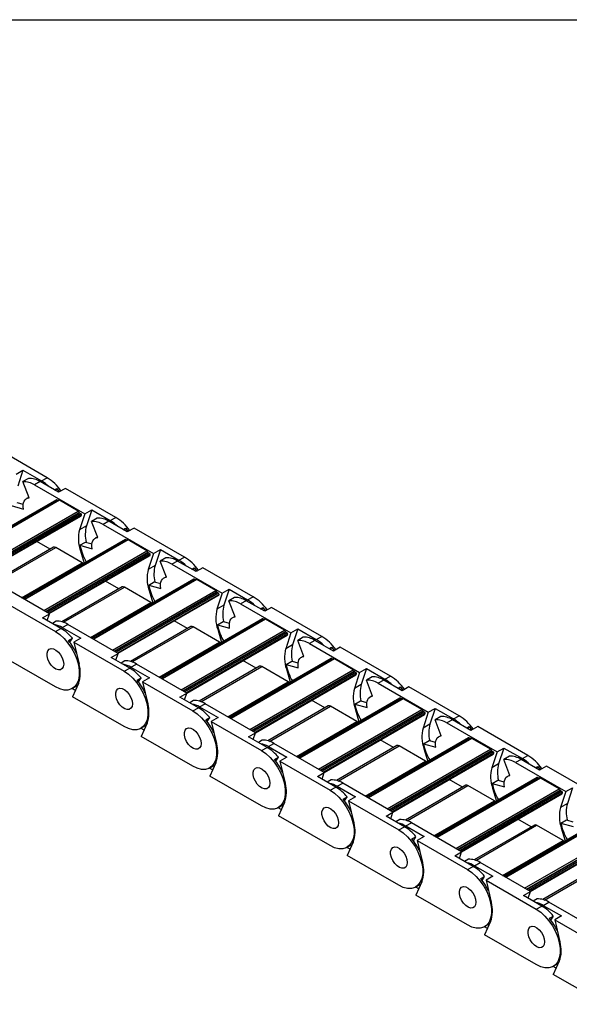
# Model space of a CAD drawing. Header units: millimetres. Extents: x 19 to 819, y 19 to 629.
# Tile 6 of 9: x 652 to 708, y 528 to 629. Entities that reach past the tile are written whole.
import ezdxf

# ---------------------------------------------------------------- set-up
doc = ezdxf.new("R2010")
doc.units = ezdxf.units.MM
doc.header["$LTSCALE"] = 3
doc.layers.add('TEXT', color=140, linetype='Continuous', lineweight=25)

msp = doc.modelspace()

# ---------------------------------------------------------------- linework, layer by layer
for p, q in [((654.292, 582.001), (649.171, 584.958)), ((651.14, 582.351), (651.84, 582.755)), ((651.84, 582.755), (651.306, 581.142)), ((651.84, 582.755), (653.719, 581.671)), ((652.403, 581.926), (651.83, 581.596)), ((653.719, 581.671), (654.292, 582.001)), ((652.456, 579.94), (651.83, 581.596)), ((653.592, 581.597), (653.019, 581.266)), ((653.019, 581.266), (658.14, 578.31)), ((655.471, 580.512), (653.592, 581.597)), ((655.052, 580.754), (655.286, 580.89)), ((655.286, 580.89), (655.159, 580.693)), ((655.286, 580.89), (655.544, 580.554)), ((656.171, 580.916), (655.471, 580.512)), ((661.292, 577.96), (656.171, 580.916)), ((655.24, 579.743), (644.843, 573.741)), ((644.869, 573.725), (655.285, 579.738)), ((655.49, 579.706), (644.999, 573.65)), ((655.565, 579.699), (645.043, 573.625)), ((652.434, 579.999), (652.202, 579.865)), ((655.415, 579.663), (655.285, 579.738)), ((657.474, 578.597), (655.565, 579.699)), ((650.649, 579.153), (651.894, 578.792)), ((651.222, 579.483), (651.874, 579.294)), ((658.14, 578.31), (658.84, 578.714)), ((658.84, 578.714), (658.306, 577.101)), ((658.84, 578.714), (660.72, 577.629)), ((646.952, 572.523), (657.474, 578.597)), ((647.13, 572.42), (657.576, 578.451)), ((657.616, 578.392), (647.201, 572.379)), ((657.754, 578.313), (647.339, 572.3)), ((657.814, 578.178), (647.484, 572.216)), ((647.523, 572.193), (657.742, 578.092)), ((658.14, 578.31), (657.606, 576.696)), ((657.754, 578.313), (657.616, 578.392)), ((659.403, 577.885), (658.831, 577.554)), ((660.72, 577.629), (661.292, 577.96)), ((658.306, 577.101), (657.606, 576.696)), ((659.456, 575.899), (658.831, 577.554)), ((660.592, 577.556), (660.02, 577.225)), ((660.02, 577.225), (665.141, 574.269)), ((662.472, 576.471), (660.592, 577.556)), ((662.052, 576.713), (662.287, 576.849)), ((662.287, 576.849), (662.159, 576.651)), ((662.287, 576.849), (662.545, 576.513)), ((663.172, 576.875), (662.472, 576.471)), ((668.293, 573.919), (663.172, 576.875)), ((662.24, 575.701), (651.843, 569.699)), ((651.869, 569.684), (662.285, 575.697)), ((662.49, 575.665), (652, 569.609)), ((662.565, 575.658), (652.043, 569.584)), ((659.434, 575.958), (659.202, 575.824)), ((662.415, 575.622), (662.285, 575.697)), ((664.474, 574.556), (662.565, 575.658)), ((654.947, 574.914), (648.801, 571.365)), ((648.97, 571.311), (655.172, 574.892)), ((654.606, 574.717), (653.25, 575.499)), ((657.867, 573.336), (655.172, 574.892)), ((657.649, 575.111), (658.222, 575.442)), ((657.649, 575.111), (658.894, 574.751)), ((657.678, 574.64), (657.751, 574.682)), ((658.222, 575.442), (658.875, 575.253)), ((665.141, 574.269), (665.841, 574.673)), ((665.841, 574.673), (665.306, 573.059)), ((665.841, 574.673), (667.72, 573.588)), ((653.953, 568.482), (664.474, 574.556)), ((654.13, 568.379), (664.576, 574.409)), ((664.617, 574.351), (654.201, 568.338)), ((664.755, 574.271), (654.339, 568.259)), ((664.814, 574.137), (654.485, 568.174)), ((654.524, 568.152), (664.742, 574.051)), ((657.678, 574.64), (658.076, 573.298)), ((665.141, 574.269), (664.606, 572.655)), ((664.755, 574.271), (664.617, 574.351)), ((666.404, 573.844), (665.831, 573.513)), ((667.72, 573.588), (668.293, 573.919)), ((651.705, 569.779), (657.867, 573.336)), ((665.306, 573.059), (664.606, 572.655)), ((666.456, 571.858), (665.831, 573.513)), ((667.593, 573.515), (667.02, 573.184)), ((667.02, 573.184), (672.141, 570.228)), ((669.472, 572.43), (667.593, 573.515)), ((669.052, 572.672), (669.287, 572.807)), ((669.287, 572.807), (669.16, 572.61)), ((669.287, 572.807), (669.545, 572.472)), ((670.172, 572.834), (669.472, 572.43)), ((675.293, 569.878), (670.172, 572.834)), ((669.24, 571.66), (658.843, 565.658)), ((658.87, 565.643), (669.285, 571.656)), ((666.434, 571.917), (666.203, 571.783)), ((669.416, 571.581), (669.285, 571.656)), ((654.534, 568.146), (649.413, 571.102)), ((661.948, 570.873), (655.801, 567.324)), ((655.971, 567.27), (662.173, 570.85)), ((669.491, 571.624), (659, 565.568)), ((669.566, 571.617), (659.044, 565.542)), ((661.606, 570.675), (660.251, 571.458)), ((664.867, 569.295), (662.173, 570.85)), ((664.649, 571.07), (665.222, 571.401)), ((664.649, 571.07), (665.895, 570.71)), ((664.678, 570.599), (664.751, 570.641)), ((665.222, 571.401), (665.875, 571.212)), ((671.475, 570.514), (669.566, 571.617)), ((660.953, 564.44), (671.475, 570.514)), ((661.13, 564.338), (671.576, 570.368)), ((671.617, 570.31), (661.201, 564.297)), ((671.755, 570.23), (661.339, 564.217)), ((671.814, 570.096), (661.485, 564.133)), ((661.524, 564.111), (671.742, 570.009)), ((664.678, 570.599), (665.077, 569.257)), ((672.141, 570.228), (671.607, 568.614)), ((671.755, 570.23), (671.617, 570.31)), ((672.141, 570.228), (672.841, 570.632)), ((672.841, 570.632), (672.307, 569.018)), ((673.404, 569.803), (672.831, 569.472)), ((672.841, 570.632), (674.72, 569.547)), ((674.72, 569.547), (675.293, 569.878)), ((650.019, 569.283), (655.141, 566.326)), ((658.705, 565.738), (664.867, 569.295)), ((672.307, 569.018), (671.607, 568.614)), ((673.457, 567.817), (672.831, 569.472)), ((674.593, 569.473), (674.02, 569.143)), ((674.02, 569.143), (679.142, 566.186)), ((676.472, 568.389), (674.593, 569.473)), ((676.053, 568.631), (676.287, 568.766)), ((676.287, 568.766), (676.16, 568.569)), ((676.287, 568.766), (676.545, 568.431)), ((677.172, 568.793), (676.472, 568.389)), ((682.294, 565.836), (677.172, 568.793)), ((653.834, 567.742), (654.534, 568.146)), ((655.713, 566.657), (653.834, 567.742)), ((654.309, 567.467), (654.534, 568.146)), ((673.435, 567.875), (673.203, 567.742)), ((655.224, 567.39), (654.834, 567.165)), ((655.141, 566.326), (655.713, 566.657)), ((655.841, 566.73), (656.413, 567.061)), ((655.841, 566.73), (657.72, 565.645)), ((661.535, 564.105), (656.413, 567.061)), ((668.948, 566.831), (662.802, 563.283)), ((662.971, 563.229), (669.173, 566.809)), ((676.241, 567.619), (665.844, 561.617)), ((665.87, 561.602), (676.286, 567.615)), ((676.491, 567.583), (666, 561.527)), ((676.566, 567.575), (666.044, 561.501)), ((668.606, 566.634), (667.251, 567.417)), ((671.867, 565.254), (669.173, 566.809)), ((671.65, 567.029), (672.223, 567.36)), ((671.65, 567.029), (672.895, 566.669)), ((672.223, 567.36), (672.875, 567.171)), ((676.416, 567.539), (676.286, 567.615)), ((678.475, 566.473), (676.566, 567.575)), ((656.474, 565.411), (656.877, 565.643)), ((656.614, 565.235), (656.877, 565.643)), ((657.72, 565.645), (657.02, 565.241)), ((667.953, 560.399), (678.475, 566.473)), ((668.131, 560.297), (678.577, 566.327)), ((678.617, 566.269), (668.202, 560.256)), ((678.755, 566.189), (668.34, 560.176)), ((678.815, 566.055), (668.486, 560.092)), ((668.524, 560.069), (678.743, 565.968)), ((671.678, 566.558), (671.752, 566.6)), ((671.678, 566.558), (672.077, 565.215)), ((679.142, 566.186), (678.607, 564.573)), ((678.755, 566.189), (678.617, 566.269)), ((679.142, 566.186), (679.842, 566.591)), ((679.842, 566.591), (679.307, 564.977)), ((680.404, 565.761), (679.832, 565.431)), ((679.842, 566.591), (681.721, 565.506)), ((681.721, 565.506), (682.294, 565.836)), ((657.02, 565.241), (662.141, 562.285)), ((657.02, 565.241), (657.554, 563.011)), ((665.706, 561.697), (671.867, 565.254)), ((679.307, 564.977), (678.607, 564.573)), ((680.457, 563.776), (679.832, 565.431)), ((681.593, 565.432), (681.021, 565.102)), ((681.021, 565.102), (686.142, 562.145)), ((683.473, 564.347), (681.593, 565.432)), ((683.053, 564.59), (683.288, 564.725)), ((683.288, 564.725), (683.16, 564.528)), ((683.288, 564.725), (683.546, 564.39)), ((684.173, 564.752), (683.473, 564.347)), ((689.294, 561.795), (684.173, 564.752)), ((655.141, 560.692), (649.874, 563.733)), ((660.835, 563.7), (661.535, 564.105)), ((662.714, 562.616), (660.835, 563.7)), ((661.31, 563.426), (661.535, 564.105)), ((680.435, 563.834), (680.203, 563.701)), ((662.225, 563.349), (661.834, 563.123)), ((662.141, 562.285), (662.714, 562.616)), ((662.841, 562.689), (663.414, 563.02)), ((662.841, 562.689), (664.72, 561.604)), ((668.535, 560.063), (663.414, 563.02)), ((675.949, 562.79), (669.802, 559.242)), ((669.971, 559.187), (676.174, 562.768)), ((683.241, 563.578), (672.844, 557.576)), ((672.87, 557.561), (683.286, 563.573)), ((683.491, 563.541), (673.001, 557.485)), ((683.566, 563.534), (673.045, 557.46)), ((675.607, 562.593), (674.251, 563.375)), ((678.868, 561.213), (676.174, 562.768)), ((678.65, 562.988), (679.223, 563.318)), ((678.65, 562.988), (679.896, 562.627)), ((679.223, 563.318), (679.876, 563.129)), ((683.416, 563.498), (683.286, 563.573)), ((685.475, 562.432), (683.566, 563.534)), ((674.954, 556.358), (685.475, 562.432)), ((675.131, 556.255), (685.577, 562.286)), ((685.618, 562.227), (675.202, 556.214)), ((685.756, 562.148), (675.34, 556.135)), ((685.815, 562.014), (675.486, 556.051)), ((675.525, 556.028), (685.743, 561.927)), ((678.679, 562.516), (678.752, 562.559)), ((678.679, 562.516), (679.078, 561.174)), ((686.142, 562.145), (685.607, 560.532)), ((685.756, 562.148), (685.618, 562.227)), ((686.142, 562.145), (686.842, 562.549)), ((686.842, 562.549), (686.307, 560.936)), ((687.405, 561.72), (686.832, 561.39)), ((686.842, 562.549), (688.721, 561.464)), ((688.721, 561.464), (689.294, 561.795)), ((656.865, 560.521), (657.385, 560.821)), ((657.483, 561.037), (656.874, 559.691)), ((663.475, 561.37), (663.878, 561.602)), ((663.614, 561.194), (663.878, 561.602)), ((664.72, 561.604), (664.02, 561.2)), ((664.02, 561.2), (669.141, 558.244)), ((664.02, 561.2), (664.555, 558.969)), ((672.706, 557.656), (678.868, 561.213)), ((686.307, 560.936), (685.607, 560.532)), ((687.458, 559.734), (686.832, 561.39)), ((688.594, 561.391), (688.021, 561.06)), ((688.021, 561.06), (693.142, 558.104)), ((690.473, 560.306), (688.594, 561.391)), ((690.054, 560.548), (690.288, 560.684)), ((690.288, 560.684), (690.161, 560.486)), ((690.288, 560.684), (690.546, 560.348)), ((691.173, 560.71), (690.473, 560.306)), ((696.294, 557.754), (691.173, 560.71)), ((657.164, 560.332), (656.851, 560.513)), ((662.141, 556.651), (656.874, 559.691)), ((667.835, 559.659), (668.535, 560.063)), ((669.714, 558.574), (667.835, 559.659)), ((668.31, 559.385), (668.535, 560.063)), ((687.435, 559.793), (687.204, 559.659)), ((669.225, 559.308), (668.834, 559.082)), ((669.841, 558.648), (670.414, 558.979)), ((669.841, 558.648), (671.721, 557.563)), ((675.535, 556.022), (670.414, 558.979)), ((682.949, 558.749), (676.802, 555.201)), ((676.972, 555.146), (683.174, 558.727)), ((690.241, 559.537), (679.844, 553.534)), ((679.871, 553.519), (690.286, 559.532)), ((690.492, 559.5), (680.001, 553.444)), ((690.567, 559.493), (680.045, 553.419)), ((682.607, 558.552), (681.252, 559.334)), ((685.868, 557.171), (683.174, 558.727)), ((685.651, 558.946), (686.223, 559.277)), ((685.651, 558.946), (686.896, 558.586)), ((686.223, 559.277), (686.876, 559.088)), ((690.417, 559.457), (690.286, 559.532)), ((692.476, 558.391), (690.567, 559.493)), ((669.141, 558.244), (669.714, 558.574)), ((681.954, 552.317), (692.476, 558.391)), ((682.132, 552.214), (692.577, 558.245)), ((692.618, 558.186), (682.202, 552.173)), ((692.756, 558.106), (682.34, 552.094)), ((692.815, 557.972), (682.486, 552.009)), ((682.525, 551.987), (692.743, 557.886)), ((685.679, 558.475), (685.752, 558.517)), ((685.679, 558.475), (686.078, 557.133)), ((693.142, 558.104), (692.608, 556.49)), ((692.756, 558.106), (692.618, 558.186)), ((693.142, 558.104), (693.842, 558.508)), ((693.842, 558.508), (693.308, 556.894)), ((694.405, 557.679), (693.832, 557.348)), ((693.842, 558.508), (695.721, 557.423)), ((695.721, 557.423), (696.294, 557.754)), ((663.866, 556.48), (664.385, 556.78)), ((664.483, 556.996), (663.874, 555.65)), ((670.475, 557.328), (670.878, 557.561)), ((670.615, 557.153), (670.878, 557.561)), ((671.721, 557.563), (671.021, 557.159)), ((671.021, 557.159), (676.142, 554.203)), ((671.021, 557.159), (671.555, 554.928)), ((679.706, 553.614), (685.868, 557.171)), ((693.308, 556.894), (692.608, 556.49)), ((694.458, 555.693), (693.832, 557.348)), ((695.594, 557.35), (695.021, 557.019)), ((695.021, 557.019), (700.143, 554.063)), ((697.473, 556.265), (695.594, 557.35)), ((697.054, 556.507), (697.289, 556.643)), ((697.289, 556.643), (697.161, 556.445)), ((697.289, 556.643), (697.546, 556.307)), ((698.173, 556.669), (697.473, 556.265)), ((703.295, 553.713), (698.173, 556.669)), ((664.164, 556.291), (663.851, 556.472)), ((669.141, 552.61), (663.874, 555.65)), ((674.835, 555.618), (675.535, 556.022)), ((676.714, 554.533), (674.835, 555.618)), ((675.311, 555.344), (675.535, 556.022)), ((694.436, 555.752), (694.204, 555.618)), ((676.225, 555.266), (675.835, 555.041)), ((676.842, 554.607), (677.414, 554.937)), ((676.842, 554.607), (678.721, 553.522)), ((682.536, 551.981), (677.414, 554.937)), ((689.949, 554.708), (683.803, 551.159)), ((683.972, 551.105), (690.174, 554.685)), ((697.242, 555.495), (686.845, 549.493)), ((686.871, 549.478), (697.287, 555.491)), ((697.492, 555.459), (687.001, 549.403)), ((697.567, 555.452), (687.045, 549.378)), ((689.607, 554.51), (688.252, 555.293)), ((692.868, 553.13), (690.174, 554.685)), ((692.651, 554.905), (693.224, 555.236)), ((692.651, 554.905), (693.896, 554.545)), ((693.224, 555.236), (693.876, 555.047)), ((697.417, 555.416), (697.287, 555.491)), ((699.476, 554.349), (697.567, 555.452)), ((676.142, 554.203), (676.714, 554.533)), ((688.954, 548.275), (699.476, 554.349)), ((689.132, 548.173), (699.578, 554.203)), ((699.619, 554.145), (689.203, 548.132)), ((699.756, 554.065), (689.341, 548.052)), ((699.816, 553.931), (689.487, 547.968)), ((689.526, 547.946), (699.744, 553.845)), ((692.679, 554.434), (692.753, 554.476)), ((692.679, 554.434), (693.078, 553.092)), ((700.143, 554.063), (699.608, 552.449)), ((699.756, 554.065), (699.619, 554.145)), ((700.143, 554.063), (700.843, 554.467)), ((700.843, 554.467), (700.308, 552.853)), ((701.405, 553.638), (700.833, 553.307)), ((700.843, 554.467), (702.722, 553.382)), ((702.722, 553.382), (703.295, 553.713)), ((670.866, 552.439), (671.386, 552.739)), ((671.483, 552.954), (670.875, 551.609)), ((677.475, 553.287), (677.878, 553.52)), ((677.615, 553.112), (677.878, 553.52)), ((678.721, 553.522), (678.021, 553.118)), ((678.021, 553.118), (683.142, 550.161)), ((678.021, 553.118), (678.555, 550.887)), ((686.707, 549.573), (692.868, 553.13)), ((700.308, 552.853), (699.608, 552.449)), ((701.458, 551.652), (700.833, 553.307)), ((702.595, 553.309), (702.022, 552.978)), ((702.022, 552.978), (707.143, 550.022)), ((704.474, 552.224), (702.595, 553.309)), ((704.054, 552.466), (704.289, 552.601)), ((704.289, 552.601), (704.162, 552.404)), ((704.289, 552.601), (704.547, 552.266)), ((705.174, 552.628), (704.474, 552.224)), ((710.295, 549.671), (705.174, 552.628)), ((671.165, 552.25), (670.852, 552.431)), ((676.142, 548.568), (670.875, 551.609)), ((681.836, 551.577), (682.536, 551.981)), ((682.311, 551.302), (682.536, 551.981)), ((701.436, 551.711), (701.204, 551.577)), ((683.715, 550.492), (681.836, 551.577)), ((683.226, 551.225), (682.835, 551)), ((683.842, 550.565), (684.415, 550.896)), ((689.536, 547.94), (684.415, 550.896)), ((696.95, 550.666), (690.803, 547.118)), ((690.972, 547.064), (697.175, 550.644)), ((704.242, 551.454), (693.845, 545.452)), ((693.872, 545.437), (704.287, 551.45)), ((704.492, 551.418), (694.002, 545.362)), ((704.567, 551.41), (694.046, 545.336)), ((696.608, 550.469), (695.252, 551.252)), ((699.869, 549.089), (697.175, 550.644)), ((699.651, 550.864), (700.224, 551.195)), ((699.651, 550.864), (700.897, 550.504)), ((700.224, 551.195), (700.877, 551.006)), ((704.417, 551.375), (704.287, 551.45)), ((706.477, 550.308), (704.567, 551.41)), ((683.142, 550.161), (683.715, 550.492)), ((683.842, 550.565), (685.721, 549.481)), ((695.955, 544.234), (706.477, 550.308)), ((696.132, 544.132), (706.578, 550.162)), ((706.619, 550.104), (696.203, 544.091)), ((706.757, 550.024), (696.341, 544.011)), ((706.816, 549.89), (696.487, 543.927)), ((696.526, 543.905), (706.744, 549.803)), ((699.68, 550.393), (699.753, 550.435)), ((699.68, 550.393), (700.079, 549.051)), ((707.143, 550.022), (706.609, 548.408)), ((706.757, 550.024), (706.619, 550.104)), ((707.143, 550.022), (707.843, 550.426)), ((707.843, 550.426), (707.309, 548.812)), ((677.867, 548.398), (678.386, 548.698)), ((678.484, 548.913), (677.875, 547.568)), ((684.476, 549.246), (684.879, 549.479)), ((684.616, 549.071), (684.879, 549.479)), ((685.721, 549.481), (685.021, 549.076)), ((685.021, 549.076), (690.142, 546.12)), ((685.021, 549.076), (685.556, 546.846)), ((693.707, 545.532), (699.869, 549.089)), ((707.309, 548.812), (706.609, 548.408)), ((678.165, 548.209), (677.852, 548.389)), ((688.836, 547.536), (689.536, 547.94)), ((689.311, 547.261), (689.536, 547.94)), ((683.142, 544.527), (677.875, 547.568)), ((690.715, 546.451), (688.836, 547.536)), ((690.226, 547.184), (689.836, 546.959)), ((690.842, 546.524), (691.415, 546.855)), ((696.536, 543.898), (691.415, 546.855)), ((703.95, 546.625), (697.803, 543.077)), ((697.973, 543.022), (704.175, 546.603)), ((711.243, 547.413), (700.846, 541.411)), ((700.872, 541.396), (711.288, 547.408)), ((711.493, 547.377), (701.002, 541.32)), ((711.568, 547.369), (701.046, 541.295)), ((703.608, 546.428), (702.253, 547.21)), ((706.869, 545.048), (704.175, 546.603)), ((706.652, 546.823), (707.224, 547.153)), ((706.652, 546.823), (707.897, 546.462)), ((707.224, 547.153), (707.877, 546.965)), ((690.142, 546.12), (690.715, 546.451)), ((690.842, 546.524), (692.722, 545.439)), ((702.955, 540.193), (713.477, 546.267)), ((703.133, 540.091), (713.579, 546.121)), ((713.619, 546.062), (703.204, 540.05)), ((713.757, 545.983), (703.341, 539.97)), ((713.817, 545.849), (703.487, 539.886)), ((703.526, 539.863), (713.744, 545.762)), ((706.68, 546.351), (706.753, 546.394)), ((706.68, 546.351), (707.079, 545.009)), ((684.867, 544.356), (685.386, 544.656)), ((685.484, 544.872), (684.875, 543.527)), ((691.476, 545.205), (691.879, 545.437)), ((691.616, 545.029), (691.879, 545.437)), ((692.722, 545.439), (692.022, 545.035)), ((692.022, 545.035), (697.143, 542.079)), ((692.022, 545.035), (692.556, 542.805)), ((700.707, 541.491), (706.869, 545.048)), ((685.165, 544.167), (684.852, 544.348)), ((695.836, 543.494), (696.536, 543.898)), ((696.312, 543.22), (696.536, 543.898)), ((690.142, 540.486), (684.875, 543.527)), ((697.716, 542.41), (695.836, 543.494)), ((697.226, 543.143), (696.836, 542.917)), ((697.843, 542.483), (698.416, 542.814)), ((703.537, 539.857), (698.416, 542.814)), ((710.95, 542.584), (704.804, 539.036)), ((704.973, 538.981), (711.175, 542.562)), ((697.143, 542.079), (697.716, 542.41)), ((697.843, 542.483), (699.722, 541.398)), ((691.867, 540.315), (692.387, 540.615)), ((692.484, 540.831), (691.876, 539.485)), ((698.476, 541.163), (698.88, 541.396)), ((698.616, 540.988), (698.88, 541.396)), ((699.722, 541.398), (699.022, 540.994)), ((699.022, 540.994), (704.143, 538.038)), ((699.022, 540.994), (699.556, 538.763)), ((692.166, 540.126), (691.853, 540.307)), ((702.837, 539.453), (703.537, 539.857)), ((703.312, 539.179), (703.537, 539.857)), ((697.143, 536.445), (691.876, 539.485)), ((704.716, 538.368), (702.837, 539.453)), ((704.227, 539.102), (703.836, 538.876)), ((704.843, 538.442), (705.416, 538.772)), ((710.537, 535.816), (705.416, 538.772)), ((704.143, 538.038), (704.716, 538.368)), ((704.843, 538.442), (706.722, 537.357)), ((698.868, 536.274), (699.387, 536.574)), ((699.485, 536.79), (698.876, 535.444)), ((705.477, 537.122), (705.88, 537.355)), ((705.617, 536.947), (705.88, 537.355)), ((706.722, 537.357), (706.022, 536.953)), ((706.022, 536.953), (711.143, 533.996)), ((706.022, 536.953), (706.557, 534.722)), ((699.166, 536.085), (698.853, 536.266)), ((704.143, 532.404), (698.876, 535.444)), ((705.868, 532.233), (706.388, 532.533)), ((706.485, 532.748), (705.876, 531.403)), ((706.166, 532.044), (705.853, 532.224)), ((711.143, 528.362), (705.876, 531.403))]:
    msp.add_line(p, q)
at = {"flags": 128}
for points in [[(651.894, 578.792), (651.866, 579.022), (651.868, 579.236), (651.9, 579.43), (651.961, 579.598), (652.05, 579.737), (652.164, 579.842), (652.301, 579.91), (652.456, 579.94)], [(658.894, 574.751), (658.866, 574.98), (658.868, 575.195), (658.9, 575.389), (658.962, 575.557), (659.05, 575.696), (659.165, 575.8), (659.301, 575.869), (659.456, 575.899)], [(657.983, 573.244), (657.929, 573.293), (657.867, 573.336)], [(665.895, 570.71), (665.867, 570.939), (665.869, 571.154), (665.901, 571.348), (665.962, 571.516), (666.051, 571.654), (666.165, 571.759), (666.301, 571.828), (666.456, 571.858)], [(664.983, 569.203), (664.929, 569.252), (664.867, 569.295)], [(672.895, 566.669), (672.867, 566.898), (672.869, 567.112), (672.901, 567.306), (672.962, 567.475), (673.051, 567.613), (673.165, 567.718), (673.302, 567.786), (673.457, 567.817)], [(655.141, 566.326), (655.589, 566.019), (656.022, 565.627), (656.425, 565.163), (656.784, 564.642), (657.087, 564.083), (657.324, 563.504), (657.487, 562.926), (657.57, 562.367), (657.57, 561.847), (657.487, 561.384), (657.324, 560.993), (657.087, 560.688), (656.784, 560.479), (656.425, 560.373), (656.022, 560.374), (655.589, 560.481), (655.141, 560.692)], [(671.983, 565.161), (671.929, 565.211), (671.867, 565.254)], [(655.989, 563.019), (655.951, 562.752), (655.842, 562.552), (655.67, 562.438), (655.451, 562.418), (655.204, 562.495), (654.952, 562.663), (654.716, 562.905), (654.519, 563.202), (654.376, 563.525), (654.302, 563.847), (654.302, 564.14), (654.376, 564.376), (654.519, 564.535), (654.716, 564.603), (654.952, 564.573), (655.204, 564.45), (655.451, 564.242), (655.67, 563.97), (655.842, 563.656), (655.951, 563.33), (655.989, 563.019)], [(655.989, 563.019), (655.951, 562.752), (655.842, 562.552), (655.67, 562.438), (655.451, 562.418), (655.204, 562.495), (654.952, 562.663), (654.716, 562.905), (654.519, 563.202), (654.376, 563.525), (654.302, 563.847), (654.302, 564.14), (654.376, 564.376), (654.519, 564.535), (654.716, 564.603), (654.952, 564.573), (655.204, 564.45), (655.451, 564.242), (655.67, 563.97), (655.842, 563.656), (655.951, 563.33), (655.989, 563.019)], [(679.896, 562.627), (679.867, 562.857), (679.869, 563.071), (679.901, 563.265), (679.963, 563.433), (680.052, 563.572), (680.166, 563.677), (680.302, 563.745), (680.457, 563.776)], [(662.141, 562.285), (662.589, 561.978), (663.022, 561.586), (663.425, 561.122), (663.784, 560.601), (664.088, 560.042), (664.325, 559.463), (664.487, 558.884), (664.57, 558.326), (664.57, 557.806), (664.487, 557.342), (664.325, 556.952), (664.088, 556.646), (663.784, 556.437), (663.425, 556.331), (663.022, 556.332), (662.589, 556.44), (662.141, 556.651)], [(678.984, 561.12), (678.93, 561.17), (678.868, 561.213)], [(662.989, 558.978), (662.952, 558.711), (662.842, 558.511), (662.67, 558.396), (662.451, 558.377), (662.204, 558.454), (661.952, 558.622), (661.717, 558.864), (661.519, 559.161), (661.376, 559.484), (661.302, 559.806), (661.302, 560.098), (661.376, 560.334), (661.519, 560.493), (661.717, 560.561), (661.952, 560.532), (662.204, 560.408), (662.451, 560.201), (662.67, 559.929), (662.842, 559.615), (662.952, 559.289), (662.989, 558.978)], [(662.989, 558.978), (662.952, 558.711), (662.842, 558.511), (662.67, 558.396), (662.451, 558.377), (662.204, 558.454), (661.952, 558.622), (661.717, 558.864), (661.519, 559.161), (661.376, 559.484), (661.302, 559.806), (661.302, 560.098), (661.376, 560.334), (661.519, 560.493), (661.717, 560.561), (661.952, 560.532), (662.204, 560.408), (662.451, 560.201), (662.67, 559.929), (662.842, 559.615), (662.952, 559.289), (662.989, 558.978)], [(686.896, 558.586), (686.868, 558.815), (686.87, 559.03), (686.902, 559.224), (686.963, 559.392), (687.052, 559.531), (687.166, 559.635), (687.302, 559.704), (687.458, 559.734)], [(669.141, 558.244), (669.59, 557.937), (670.023, 557.545), (670.426, 557.08), (670.785, 556.56), (671.088, 556.001), (671.325, 555.422), (671.488, 554.843), (671.57, 554.284), (671.57, 553.764), (671.488, 553.301), (671.325, 552.91), (671.088, 552.605), (670.785, 552.396), (670.426, 552.29), (670.023, 552.291), (669.59, 552.399), (669.141, 552.61)], [(685.984, 557.079), (685.93, 557.128), (685.868, 557.171)], [(669.99, 554.937), (669.952, 554.67), (669.842, 554.47), (669.67, 554.355), (669.451, 554.336), (669.205, 554.413), (668.953, 554.58), (668.717, 554.823), (668.519, 555.119), (668.377, 555.443), (668.302, 555.765), (668.302, 556.057), (668.377, 556.293), (668.519, 556.452), (668.717, 556.52), (668.953, 556.491), (669.205, 556.367), (669.451, 556.16), (669.67, 555.887), (669.842, 555.574), (669.952, 555.247), (669.99, 554.937)], [(669.99, 554.937), (669.952, 554.67), (669.842, 554.47), (669.67, 554.355), (669.451, 554.336), (669.205, 554.413), (668.953, 554.58), (668.717, 554.823), (668.519, 555.119), (668.377, 555.443), (668.302, 555.765), (668.302, 556.057), (668.377, 556.293), (668.519, 556.452), (668.717, 556.52), (668.953, 556.491), (669.205, 556.367), (669.451, 556.16), (669.67, 555.887), (669.842, 555.574), (669.952, 555.247), (669.99, 554.937)], [(693.896, 554.545), (693.868, 554.774), (693.87, 554.989), (693.902, 555.183), (693.963, 555.351), (694.052, 555.489), (694.166, 555.594), (694.303, 555.663), (694.458, 555.693)], [(676.142, 554.203), (676.59, 553.896), (677.023, 553.504), (677.426, 553.039), (677.785, 552.519), (678.088, 551.959), (678.325, 551.38), (678.488, 550.802), (678.571, 550.243), (678.571, 549.723), (678.488, 549.26), (678.325, 548.869), (678.088, 548.564), (677.785, 548.355), (677.426, 548.249), (677.023, 548.25), (676.59, 548.358), (676.142, 548.568)], [(692.985, 553.038), (692.93, 553.087), (692.868, 553.13)], [(676.99, 550.896), (676.953, 550.629), (676.843, 550.429), (676.671, 550.314), (676.452, 550.294), (676.205, 550.372), (675.953, 550.539), (675.717, 550.782), (675.52, 551.078), (675.377, 551.402), (675.303, 551.724), (675.303, 552.016), (675.377, 552.252), (675.52, 552.411), (675.717, 552.479), (675.953, 552.45), (676.205, 552.326), (676.452, 552.119), (676.671, 551.846), (676.843, 551.533), (676.953, 551.206), (676.99, 550.896)], [(676.99, 550.896), (676.953, 550.629), (676.843, 550.429), (676.671, 550.314), (676.452, 550.294), (676.205, 550.372), (675.953, 550.539), (675.717, 550.782), (675.52, 551.078), (675.377, 551.402), (675.303, 551.724), (675.303, 552.016), (675.377, 552.252), (675.52, 552.411), (675.717, 552.479), (675.953, 552.45), (676.205, 552.326), (676.452, 552.119), (676.671, 551.846), (676.843, 551.533), (676.953, 551.206), (676.99, 550.896)], [(700.897, 550.504), (700.869, 550.733), (700.871, 550.948), (700.903, 551.141), (700.964, 551.31), (701.053, 551.448), (701.167, 551.553), (701.303, 551.621), (701.458, 551.652)], [(683.142, 550.161), (683.59, 549.855), (684.023, 549.462), (684.426, 548.998), (684.786, 548.477), (685.089, 547.918), (685.326, 547.339), (685.488, 546.761), (685.571, 546.202), (685.571, 545.682), (685.488, 545.219), (685.326, 544.828), (685.089, 544.523), (684.786, 544.314), (684.426, 544.208), (684.023, 544.209), (683.59, 544.316), (683.142, 544.527)], [(699.985, 548.996), (699.931, 549.046), (699.869, 549.089)], [(683.991, 546.854), (683.953, 546.587), (683.843, 546.388), (683.671, 546.273), (683.452, 546.253), (683.205, 546.331), (682.953, 546.498), (682.718, 546.741), (682.52, 547.037), (682.378, 547.36), (682.303, 547.683), (682.303, 547.975), (682.378, 548.211), (682.52, 548.37), (682.718, 548.438), (682.953, 548.409), (683.205, 548.285), (683.452, 548.077), (683.671, 547.805), (683.843, 547.491), (683.953, 547.165), (683.991, 546.854)], [(683.991, 546.854), (683.953, 546.587), (683.843, 546.388), (683.671, 546.273), (683.452, 546.253), (683.205, 546.331), (682.953, 546.498), (682.718, 546.741), (682.52, 547.037), (682.378, 547.36), (682.303, 547.683), (682.303, 547.975), (682.378, 548.211), (682.52, 548.37), (682.718, 548.438), (682.953, 548.409), (683.205, 548.285), (683.452, 548.077), (683.671, 547.805), (683.843, 547.491), (683.953, 547.165), (683.991, 546.854)], [(690.142, 546.12), (690.591, 545.813), (691.024, 545.421), (691.427, 544.957), (691.786, 544.436), (692.089, 543.877), (692.326, 543.298), (692.489, 542.719), (692.572, 542.161), (692.572, 541.641), (692.489, 541.178), (692.326, 540.787), (692.089, 540.482), (691.786, 540.272), (691.427, 540.167), (691.024, 540.167), (690.591, 540.275), (690.142, 540.486)], [(706.985, 544.955), (706.931, 545.005), (706.869, 545.048)], [(690.991, 542.813), (690.953, 542.546), (690.843, 542.346), (690.671, 542.232), (690.452, 542.212), (690.206, 542.289), (689.954, 542.457), (689.718, 542.699), (689.52, 542.996), (689.378, 543.319), (689.303, 543.641), (689.303, 543.933), (689.378, 544.17), (689.52, 544.329), (689.718, 544.397), (689.954, 544.367), (690.206, 544.244), (690.452, 544.036), (690.671, 543.764), (690.843, 543.45), (690.953, 543.124), (690.991, 542.813)], [(690.991, 542.813), (690.953, 542.546), (690.843, 542.346), (690.671, 542.232), (690.452, 542.212), (690.206, 542.289), (689.954, 542.457), (689.718, 542.699), (689.52, 542.996), (689.378, 543.319), (689.303, 543.641), (689.303, 543.933), (689.378, 544.17), (689.52, 544.329), (689.718, 544.397), (689.954, 544.367), (690.206, 544.244), (690.452, 544.036), (690.671, 543.764), (690.843, 543.45), (690.953, 543.124), (690.991, 542.813)], [(697.143, 542.079), (697.591, 541.772), (698.024, 541.38), (698.427, 540.916), (698.786, 540.395), (699.09, 539.836), (699.327, 539.257), (699.489, 538.678), (699.572, 538.119), (699.572, 537.6), (699.489, 537.136), (699.327, 536.745), (699.09, 536.44), (698.786, 536.231), (698.427, 536.125), (698.024, 536.126), (697.591, 536.234), (697.143, 536.445)], [(697.991, 538.772), (697.954, 538.505), (697.844, 538.305), (697.672, 538.19), (697.453, 538.171), (697.206, 538.248), (696.954, 538.416), (696.718, 538.658), (696.521, 538.954), (696.378, 539.278), (696.304, 539.6), (696.304, 539.892), (696.378, 540.128), (696.521, 540.287), (696.718, 540.355), (696.954, 540.326), (697.206, 540.202), (697.453, 539.995), (697.672, 539.722), (697.844, 539.409), (697.954, 539.083), (697.991, 538.772)], [(697.991, 538.772), (697.954, 538.505), (697.844, 538.305), (697.672, 538.19), (697.453, 538.171), (697.206, 538.248), (696.954, 538.416), (696.718, 538.658), (696.521, 538.954), (696.378, 539.278), (696.304, 539.6), (696.304, 539.892), (696.378, 540.128), (696.521, 540.287), (696.718, 540.355), (696.954, 540.326), (697.206, 540.202), (697.453, 539.995), (697.672, 539.722), (697.844, 539.409), (697.954, 539.083), (697.991, 538.772)], [(704.143, 538.038), (704.591, 537.731), (705.024, 537.339), (705.427, 536.874), (705.787, 536.354), (706.09, 535.794), (706.327, 535.216), (706.49, 534.637), (706.572, 534.078), (706.572, 533.558), (706.49, 533.095), (706.327, 532.704), (706.09, 532.399), (705.787, 532.19), (705.427, 532.084), (705.024, 532.085), (704.591, 532.193), (704.143, 532.404)], [(704.992, 534.731), (704.954, 534.464), (704.844, 534.264), (704.672, 534.149), (704.453, 534.13), (704.207, 534.207), (703.954, 534.374), (703.719, 534.617), (703.521, 534.913), (703.379, 535.237), (703.304, 535.559), (703.304, 535.851), (703.379, 536.087), (703.521, 536.246), (703.719, 536.314), (703.954, 536.285), (704.207, 536.161), (704.453, 535.954), (704.672, 535.681), (704.844, 535.368), (704.954, 535.041), (704.992, 534.731)], [(704.992, 534.731), (704.954, 534.464), (704.844, 534.264), (704.672, 534.149), (704.453, 534.13), (704.207, 534.207), (703.954, 534.374), (703.719, 534.617), (703.521, 534.913), (703.379, 535.237), (703.304, 535.559), (703.304, 535.851), (703.379, 536.087), (703.521, 536.246), (703.719, 536.314), (703.954, 536.285), (704.207, 536.161), (704.453, 535.954), (704.672, 535.681), (704.844, 535.368), (704.954, 535.041), (704.992, 534.731)]]:
    msp.add_lwpolyline(points, dxfattribs=at)
for centre, radius, start, end in [((652.45, 579.784), 2.142, 57.79255, 91.26245), ((651.644, 578.157), 4.081, 45.64397, 59.4327), ((651.79, 577.94), 4.77, 34.65565, 58.36539), ((651.877, 579.454), 2.142, 57.79255, 91.26245), ((655.259, 579.703), 0.0436, 53.13376, 115.55578), ((655.521, 579.639), 0.0745, 53.97344, 114.71611), ((657.346, 578.4), 0.235, 12.55799, 57.07241), ((657.667, 578.471), 0.094, 192.55799, 237.07241), ((657.653, 578.239), 0.172, 301.1243, 339.30968), ((657.69, 578.204), 0.126, 348.30967, 59.4783), ((659.451, 575.743), 2.142, 57.79255, 91.26245), ((658.791, 573.899), 4.77, 34.65565, 58.36539), ((661.017, 575.786), 3.531, 165.05346, 198.93544), ((661.539, 576.213), 3.352, 164.64092, 193.584), ((658.878, 575.413), 2.142, 57.79255, 91.26245), ((658.644, 574.116), 4.081, 45.64397, 59.4327), ((662.259, 575.662), 0.0436, 53.13376, 115.55578), ((662.521, 575.597), 0.0745, 53.97344, 114.71611), ((655.041, 574.708), 0.226, 54.38242, 114.30712), ((663.057, 576.194), 5.515, 191.31629, 210.18095), ((664.347, 574.358), 0.235, 12.55799, 57.07241), ((664.668, 574.43), 0.094, 192.55799, 237.07241), ((664.653, 574.198), 0.172, 301.1243, 339.30968), ((664.691, 574.163), 0.126, 348.30967, 59.4783), ((666.451, 571.702), 2.142, 57.79255, 91.26245), ((665.791, 569.857), 4.77, 34.65565, 58.36539), ((668.018, 571.745), 3.531, 165.05346, 198.93544), ((668.539, 572.171), 3.352, 164.64092, 193.584), ((665.878, 571.371), 2.142, 57.79255, 91.26245), ((665.645, 570.075), 4.081, 45.64397, 59.4327), ((669.259, 571.621), 0.0436, 53.13376, 115.55578), ((662.041, 570.666), 0.226, 54.38242, 114.30712), ((670.058, 572.152), 5.515, 191.31629, 210.18095), ((669.522, 571.556), 0.0745, 53.97344, 114.71611), ((671.347, 570.317), 0.235, 12.55799, 57.07241), ((671.668, 570.389), 0.094, 192.55799, 237.07241), ((671.653, 570.157), 0.172, 301.1243, 339.30968), ((671.691, 570.122), 0.126, 348.30967, 59.4783), ((673.451, 567.661), 2.142, 57.79255, 91.26245), ((672.791, 565.816), 4.77, 34.65565, 58.36539), ((675.54, 568.13), 3.352, 164.64092, 193.584), ((672.879, 567.33), 2.142, 57.79255, 91.26245), ((672.645, 566.033), 4.081, 45.64397, 59.4327), ((675.018, 567.703), 3.531, 165.05346, 198.93544), ((654.572, 564.616), 2.465, 59.0381, 78.51842), ((655.272, 565.248), 2.142, 57.79255, 91.26245), ((653.428, 562.856), 4.435, 38.93803, 58.9789), ((669.041, 566.625), 0.226, 54.38242, 114.30712), ((677.058, 568.111), 5.515, 191.31629, 210.18095), ((676.26, 567.58), 0.0436, 53.13376, 115.55578), ((676.522, 567.515), 0.0745, 53.97344, 114.71611), ((678.347, 566.276), 0.235, 12.55799, 57.07241), ((678.669, 566.347), 0.094, 192.55799, 237.07241), ((678.654, 566.116), 0.172, 301.1243, 339.30968), ((678.691, 566.08), 0.126, 348.30967, 59.4783), ((680.452, 563.62), 2.142, 57.79255, 91.26245), ((679.792, 561.775), 4.77, 34.65565, 58.36539), ((651.925, 561.651), 5.901, 24.58699, 39.56965), ((682.54, 564.089), 3.352, 164.64092, 193.584), ((679.879, 563.289), 2.142, 57.79255, 91.26245), ((679.646, 561.992), 4.081, 45.64397, 59.4327), ((682.018, 563.662), 3.531, 165.05346, 198.93544), ((654.547, 562.132), 3.133, 339.55071, 16.29343), ((661.573, 560.575), 2.465, 59.0381, 78.51842), ((662.272, 561.207), 2.142, 57.79255, 91.26245), ((660.428, 558.815), 4.435, 38.93803, 58.9789), ((676.042, 562.584), 0.226, 54.38242, 114.30712), ((684.058, 564.07), 5.515, 191.31629, 210.18095), ((683.26, 563.538), 0.0436, 53.13376, 115.55578), ((683.522, 563.474), 0.0745, 53.97344, 114.71611), ((685.348, 562.235), 0.235, 12.55799, 57.07241), ((685.669, 562.306), 0.094, 192.55799, 237.07241), ((685.654, 562.074), 0.172, 301.1243, 339.30968), ((685.692, 562.039), 0.126, 348.30967, 59.4783), ((687.452, 559.578), 2.142, 57.79255, 91.26245), ((686.792, 557.734), 4.77, 34.65565, 58.36539), ((658.926, 557.61), 5.901, 24.83547, 39.5695), ((689.54, 560.048), 3.352, 164.64092, 193.584), ((686.879, 559.248), 2.142, 57.79255, 91.26245), ((686.646, 557.951), 4.081, 45.64397, 59.4327), ((689.019, 559.621), 3.531, 165.05346, 198.93544), ((661.547, 558.09), 3.133, 339.55071, 16.29343), ((668.573, 556.534), 2.465, 59.0381, 78.51842), ((669.272, 557.166), 2.142, 57.79255, 91.26245), ((683.042, 558.543), 0.226, 54.38242, 114.30712), ((691.059, 560.029), 5.515, 191.31629, 210.18095), ((690.26, 559.497), 0.0436, 53.13376, 115.55578), ((690.523, 559.433), 0.0745, 53.97344, 114.71611), ((667.429, 554.774), 4.435, 38.93803, 58.9789), ((692.348, 558.193), 0.235, 12.55799, 57.07241), ((692.669, 558.265), 0.094, 192.55799, 237.07241), ((692.654, 558.033), 0.172, 301.1243, 339.30968), ((692.692, 557.998), 0.126, 348.30967, 59.4783), ((694.452, 555.537), 2.142, 57.79255, 91.26245), ((693.792, 553.693), 4.77, 34.65565, 58.36539), ((665.926, 553.569), 5.901, 24.83547, 39.5695), ((696.541, 556.006), 3.352, 164.64092, 193.584), ((693.88, 555.206), 2.142, 57.79255, 91.26245), ((693.646, 553.91), 4.081, 45.64397, 59.4327), ((696.019, 555.58), 3.531, 165.05346, 198.93544), ((668.548, 554.049), 3.133, 339.55071, 16.29343), ((675.573, 552.493), 2.465, 59.0381, 78.51842), ((676.273, 553.125), 2.142, 57.79255, 91.26245), ((690.042, 554.501), 0.226, 54.38242, 114.30712), ((698.059, 555.987), 5.515, 191.31629, 210.18095), ((697.261, 555.456), 0.0436, 53.13376, 115.55578), ((697.523, 555.391), 0.0745, 53.97344, 114.71611), ((674.429, 550.733), 4.435, 38.93803, 58.9789), ((699.348, 554.152), 0.235, 12.55799, 57.07241), ((699.67, 554.224), 0.094, 192.55799, 237.07241), ((699.655, 553.992), 0.172, 301.1243, 339.30968), ((699.692, 553.957), 0.126, 348.30967, 59.4783), ((701.453, 551.496), 2.142, 57.79255, 91.26245), ((700.793, 549.651), 4.77, 34.65565, 58.36539), ((672.926, 549.528), 5.901, 24.83547, 39.5695), ((703.541, 551.965), 3.352, 164.64092, 193.584), ((700.88, 551.165), 2.142, 57.79255, 91.26245), ((700.647, 549.868), 4.081, 45.64397, 59.4327), ((703.02, 551.538), 3.531, 165.05346, 198.93544), ((675.548, 550.008), 3.133, 339.55071, 16.29343), ((682.574, 548.451), 2.465, 59.0381, 78.51842), ((683.273, 549.083), 2.142, 57.79255, 91.26245), ((697.043, 550.46), 0.226, 54.38242, 114.30712), ((705.059, 551.946), 5.515, 191.31629, 210.18095), ((704.261, 551.415), 0.0436, 53.13376, 115.55578), ((704.524, 551.35), 0.0745, 53.97344, 114.71611), ((681.429, 546.691), 4.435, 38.93803, 58.9789), ((706.349, 550.111), 0.235, 12.55799, 57.07241), ((706.67, 550.183), 0.094, 192.55799, 237.07241), ((706.655, 549.951), 0.172, 301.1243, 339.30968), ((706.693, 549.915), 0.126, 348.30967, 59.4783), ((679.927, 545.487), 5.901, 24.83547, 39.5695), ((710.541, 547.924), 3.352, 164.64092, 193.584), ((710.02, 547.497), 3.531, 165.05346, 198.93544), ((682.548, 545.967), 3.133, 339.55071, 16.29343), ((689.574, 544.41), 2.465, 59.0381, 78.51842), ((690.273, 545.042), 2.142, 57.79255, 91.26245), ((704.043, 546.419), 0.226, 54.38242, 114.30712), ((712.06, 547.905), 5.515, 191.31629, 210.18095), ((688.43, 542.65), 4.435, 38.93803, 58.9789), ((686.927, 541.445), 5.901, 24.83547, 39.5695), ((689.549, 541.925), 3.133, 339.55071, 16.29343), ((696.574, 540.369), 2.465, 59.0381, 78.51842), ((697.274, 541.001), 2.142, 57.79255, 91.26245), ((695.43, 538.609), 4.435, 38.93803, 58.9789), ((693.927, 537.404), 5.901, 24.83547, 39.5695), ((696.549, 537.884), 3.133, 339.55071, 16.29343), ((703.575, 536.328), 2.465, 59.0381, 78.51842), ((704.274, 536.96), 2.142, 57.79255, 91.26245), ((702.43, 534.568), 4.435, 38.93803, 58.9789), ((700.928, 533.363), 5.901, 24.83547, 39.5695), ((703.549, 533.843), 3.133, 339.55071, 16.29343)]:
    msp.add_arc(centre, radius, start, end)
at = {"layer": 'TEXT'}
msp.add_line((19.05, 628.65), (819.15, 628.65), dxfattribs=at)

doc.saveas('drawing.dxf')
